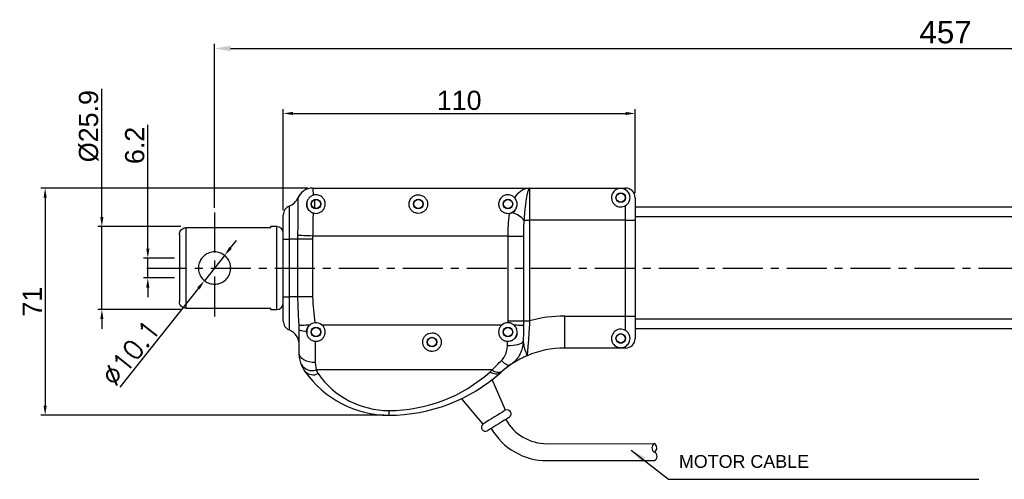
# Model space of a CAD drawing. Extents: x -901 to 3209, y -1525 to 2707.
# Tile 3 of 4: x -782 to -474, y 155 to 299. Entities that reach past the tile are written whole.
import ezdxf

# ---------------------------------------------------------------- set-up
doc = ezdxf.new("R2010")
doc.units = 0
doc.header["$LTSCALE"] = 10
doc.header["$MEASUREMENT"] = 0
doc.header["$PDMODE"] = 3
doc.linetypes.add('CENTER', pattern=[2, 1.25, -0.25, 0.25, -0.25])
doc.layers.get('0').update_dxf_attribs({"linetype": 'CONTINUOUS'})
doc.layers.get('DEFPOINTS').update_dxf_attribs({"linetype": 'CONTINUOUS'})
doc.layers.add('CE', color=2, linetype='CENTER')
doc.layers.add('DIM', color=4, linetype='CONTINUOUS')
doc.styles.add('CHINA', font='PMingLiU.ttf')
doc.styles.get("Standard").update_dxf_attribs({"font": 'ARIAL.TTF'})
doc.dimstyles.new('FU-2D', dxfattribs={"dimscale": 0, "dimtxt": 5, "dimasz": 5, "dimexe": 1.25, "dimexo": 0.625, "dimgap": 1, "dimtad": 1, "dimdec": 4, "dimtxsty": 'STANDARD', "dimcen": 2.5, "dimazin": 3, "dimtfac": 1, "dimtdec": 4, "dimtmove": 0, "dimatfit": 3, "dimtolj": 1, "dimtzin": 0})
doc.dimstyles.new('W_8', dxfattribs={"dimtxt": 8, "dimasz": 3, "dimexe": 3, "dimexo": 3, "dimgap": 2.5, "dimtad": 1, "dimdec": 3, "dimtxsty": 'STANDARD', "dimblk1": 'OPEN', "dimblk2": 'OPEN', "dimsah": 1, "dimcen": -2.5, "dimclrd": 256, "dimclre": 256, "dimclrt": 256, "dimazin": 3, "dimtfac": 0.8, "dimtmove": 0, "dimatfit": 3, "dimtolj": 1})

# ---------------------------------------------------------------- blocks, each defined once
blk = doc.blocks.new('*D27')
at = {"layer": 'DEFPOINTS', "color": 0}
for p in [(-589.7, 269.86), (-589.7, 243.53), (-699.7, 238.11)]:
    blk.add_point(p, dxfattribs=at)
at = {"layer": 'DIM', "color": 0}
for p, q in [((-699.7, 239.61), (-699.7, 271.16)), ((-589.7, 245.03), (-589.7, 271.16)), ((-696.7, 269.86), (-592.7, 269.86))]:
    blk.add_line(p, q, dxfattribs=at)
for points in [[(-696.7, 270.36), (-696.7, 269.36), (-699.7, 269.86)], [(-592.7, 270.36), (-592.7, 269.36), (-589.7, 269.86)]]:
    blk.add_solid(points, dxfattribs=at)
at = {"layer": 'DIM', "color": 0, "insert": (-644.7, 273.92), "char_height": 6, "attachment_point": 5}
blk.add_mtext('\\A1;110', dxfattribs=at)
blk = doc.blocks.new('*D28')
at = {"layer": 'DEFPOINTS', "color": 0}
for p in [(-732.18, 224.63), (-742.04, 218.43), (-732.18, 218.43)]:
    blk.add_point(p, dxfattribs=at)
at = {"layer": 'DIM', "color": 0}
for p, q in [((-742.04, 227.63), (-742.04, 266.31)), ((-733.68, 224.63), (-743.34, 224.63)), ((-742.04, 218.43), (-742.04, 224.63)), ((-733.68, 218.43), (-743.34, 218.43)), ((-742.04, 215.43), (-742.04, 212.43))]:
    blk.add_line(p, q, dxfattribs=at)
for points in [[(-742.54, 227.63), (-741.54, 227.63), (-742.04, 224.63)], [(-742.54, 215.43), (-741.54, 215.43), (-742.04, 218.43)]]:
    blk.add_solid(points, dxfattribs=at)
at = {"layer": 'DIM', "color": 0, "insert": (-746.11, 259.86), "char_height": 6, "attachment_point": 5, "rotation": 90}
blk.add_mtext('\\A1;6.2', dxfattribs=at)
blk = doc.blocks.new('*D29')
at = {"layer": 'DEFPOINTS', "color": 0}
for p in [(-690.52, 246.53), (-774.13, 175.53), (-666.7, 175.53)]:
    blk.add_point(p, dxfattribs=at)
at = {"layer": 'DIM', "color": 0}
for p, q in [((-692.02, 246.53), (-775.43, 246.53)), ((-774.13, 243.53), (-774.13, 178.53)), ((-668.2, 175.53), (-775.43, 175.53))]:
    blk.add_line(p, q, dxfattribs=at)
for points in [[(-774.63, 243.53), (-773.63, 243.53), (-774.13, 246.53)], [(-774.63, 178.53), (-773.63, 178.53), (-774.13, 175.53)]]:
    blk.add_solid(points, dxfattribs=at)
at = {"layer": 'DIM', "color": 0, "insert": (-778.15, 211.03), "char_height": 6, "attachment_point": 5, "rotation": 90}
blk.add_mtext('\\A1;71', dxfattribs=at)
blk = doc.blocks.new('*D30')
at = {"layer": 'DEFPOINTS', "color": 0}
for p in [(-730.18, 234.48), (-756.4, 208.58), (-730.18, 208.58)]:
    blk.add_point(p, dxfattribs=at)
at = {"layer": 'DIM', "color": 0}
for p, q in [((-756.4, 237.48), (-756.4, 277.56)), ((-731.68, 234.48), (-757.7, 234.48)), ((-756.4, 208.58), (-756.4, 234.48)), ((-731.68, 208.58), (-757.7, 208.58)), ((-756.4, 205.58), (-756.4, 202.58))]:
    blk.add_line(p, q, dxfattribs=at)
for points in [[(-756.9, 237.48), (-755.9, 237.48), (-756.4, 234.48)], [(-756.9, 205.58), (-755.9, 205.58), (-756.4, 208.58)]]:
    blk.add_solid(points, dxfattribs=at)
at = {"layer": 'DIM', "color": 0, "insert": (-760.47, 265.88), "char_height": 6, "attachment_point": 5, "rotation": 90}
blk.add_mtext('\\A1;{\\f????|b0|i0|c0|p54;%%c}25.9', dxfattribs=at)
blk = doc.blocks.new('*D38')
at = {"layer": 'DEFPOINTS', "color": 0}
for p in [(-718.04, 225.48), (-724.32, 217.57)]:
    blk.add_point(p, dxfattribs=at)
at = {"layer": 'DIM', "color": 0}
for p, q in [((-716.17, 227.83), (-714.3, 230.18)), ((-718.04, 225.48), (-724.32, 217.57)), ((-726.19, 215.22), (-750.77, 184.3))]:
    blk.add_line(p, q, dxfattribs=at)
for points in [[(-716.56, 228.14), (-715.78, 227.52), (-718.04, 225.48)], [(-726.58, 215.54), (-725.8, 214.91), (-724.32, 217.57)]]:
    blk.add_solid(points, dxfattribs=at)
at = {"layer": 'DIM', "color": 0, "insert": (-747.37, 195), "char_height": 6, "attachment_point": 5, "rotation": 51.5236}
blk.add_mtext('\\A1;{\\Ftxt,cns|c0;∅10.1}', dxfattribs=at)
blk = doc.blocks.new('*D48')
at = {"layer": 'DEFPOINTS', "color": 0}
for p in [(-264.18, 290.17), (-721.18, 238.9), (-264.18, 238.9)]:
    blk.add_point(p, dxfattribs=at)
at = {"layer": 'DIM', "color": 0}
for p, q in [((-721.18, 240.4), (-721.18, 291.67)), ((-716.18, 290.17), (-269.18, 290.17)), ((-264.18, 240.4), (-264.18, 291.67))]:
    blk.add_line(p, q, dxfattribs=at)
for points in [[(-716.18, 291.01), (-716.18, 289.34), (-721.18, 290.17)], [(-269.18, 291.01), (-269.18, 289.34), (-264.18, 290.17)]]:
    blk.add_solid(points, dxfattribs=at)
at = {"layer": 'DIM', "color": 0, "insert": (-492.68, 295.23), "char_height": 6, "attachment_point": 5}
blk.add_mtext('\\A1;{\\H1.167x;457}', dxfattribs=at)

msp = doc.modelspace()

# ---------------------------------------------------------------- linework, layer by layer
at = {"color": 7, "linetype": 'CONTINUOUS'}
for p, q in [((-690.518, 246.529), (-622.702, 246.529)), ((-622.702, 246.529), (-592.702, 246.529)), ((-622.702, 246.529), (-622.702, 236.529)), ((-592.702, 246.011), (-592.702, 246.529)), ((-695.11, 243.498), (-695.12, 243.529)), ((-594.741, 244.929), (-593.664, 244.929)), ((-589.702, 243.529), (-589.702, 236.529)), ((-697.827, 240.894), (-697.827, 230.529)), ((-592.702, 236.529), (-592.702, 241.047)), ((-288.661, 240.529), (-589.702, 240.529)), ((-699.702, 230.529), (-699.702, 238.113)), ((-628.923, 238.684), (-628.298, 238.882)), ((-288.661, 237.529), (-589.702, 237.529)), ((-703.682, 234.103), (-730.182, 234.103)), ((-730.182, 234.103), (-730.182, 208.956)), ((-703.682, 234.479), (-703.682, 234.103)), ((-701.682, 234.479), (-703.682, 234.479)), ((-701.682, 221.529), (-701.682, 234.479)), ((-624.46, 236.529), (-622.702, 236.529)), ((-592.702, 236.529), (-622.702, 236.529)), ((-622.702, 236.529), (-622.702, 204.989)), ((-592.702, 206.529), (-592.702, 236.529)), ((-592.702, 236.529), (-589.702, 236.529)), ((-589.702, 236.529), (-589.702, 206.529)), ((-699.682, 231.267), (-699.696, 231.529)), ((-699.682, 230.668), (-699.682, 231.267)), ((-695.12, 230.529), (-695.11, 231.708)), ((-690.518, 231.529), (-690.537, 230.529)), ((-629.411, 231.529), (-690.518, 231.529)), ((-629.411, 204.989), (-629.411, 231.529)), ((-629.411, 231.529), (-624.619, 231.529)), ((-624.619, 231.529), (-624.619, 204.989)), ((-699.702, 212.529), (-699.702, 230.529)), ((-699.702, 230.529), (-697.827, 230.529)), ((-697.827, 230.529), (-697.827, 212.529)), ((-695.12, 230.529), (-697.827, 230.529)), ((-695.12, 212.529), (-695.12, 230.529)), ((-690.537, 230.529), (-695.12, 230.529)), ((-690.537, 230.529), (-690.537, 212.529)), ((-701.682, 208.579), (-701.682, 221.529)), ((-721.422, 216.485), (-721.182, 216.479)), ((-721.182, 216.479), (-720.725, 216.5)), ((-699.702, 204.945), (-699.702, 212.529)), ((-699.702, 212.529), (-697.827, 212.529)), ((-699.682, 211.791), (-699.682, 212.391)), ((-695.12, 212.529), (-697.827, 212.529)), ((-697.827, 212.529), (-697.827, 202.164)), ((-690.537, 212.529), (-695.12, 212.529)), ((-699.696, 211.529), (-699.682, 211.791)), ((-730.182, 208.956), (-703.682, 208.956)), ((-703.682, 208.956), (-703.682, 208.579)), ((-703.682, 208.579), (-701.682, 208.579)), ((-611.711, 206.529), (-592.702, 206.529)), ((-611.711, 196.529), (-611.711, 206.529)), ((-592.702, 202.011), (-592.702, 206.529)), ((-592.702, 206.529), (-589.702, 206.529)), ((-589.702, 206.529), (-589.702, 199.529)), ((-694.702, 202.243), (-694.726, 203.513)), ((-687.696, 203.813), (-631.269, 203.813)), ((-629.415, 204.428), (-629.411, 204.989)), ((-629.411, 204.989), (-624.619, 204.989)), ((-624.619, 204.989), (-624.624, 203.667)), ((-624.619, 204.989), (-622.702, 204.989)), ((-288.661, 205.529), (-589.702, 205.529)), ((-694.702, 194.933), (-694.702, 202.243)), ((-288.661, 202.529), (-589.702, 202.529)), ((-689.702, 198.637), (-689.702, 191.973)), ((-629.604, 197.339), (-629.568, 198.63)), ((-594.741, 198.129), (-593.664, 198.129)), ((-592.702, 196.529), (-592.702, 197.047)), ((-592.702, 196.529), (-611.711, 196.529)), ((-689.702, 191.973), (-689.395, 189.671)), ((-628.673, 191.274), (-631.131, 189.396)), ((-634.368, 189.671), (-689.395, 189.671)), ((-630.203, 177.137), (-634.397, 186.646)), ((-644.005, 180.689), (-637.353, 172.704)), ((-666.702, 176.994), (-666.702, 175.529))]:
    msp.add_line(p, q, dxfattribs=at)
at = {"ltscale": 0.1}
for p, q in [((-617.297, 166.63), (-583.716, 166.631)), ((-617.297, 161.33), (-583.65, 161.337))]:
    msp.add_line(p, q, dxfattribs=at)
at = {"color": 7, "linetype": 'CONTINUOUS', "flags": 128}
for points in [[(-690.518, 231.529), (-691.243, 231.557), (-691.953, 231.585), (-692.633, 231.612), (-693.268, 231.636), (-693.845, 231.659), (-694.351, 231.678), (-694.776, 231.695), (-695.11, 231.708)], [(-691.388, 203.715), (-692.053, 203.675), (-692.668, 203.637), (-693.223, 203.604), (-693.704, 203.575), (-694.103, 203.551), (-694.41, 203.533), (-694.619, 203.52), (-694.726, 203.513)], [(-627.627, 203.758), (-627.103, 203.742), (-626.609, 203.727), (-626.152, 203.713), (-625.74, 203.701), (-625.376, 203.69), (-625.066, 203.68), (-624.815, 203.672), (-624.624, 203.667)], [(-629.604, 197.339), (-628.73, 197.336), (-627.883, 197.383), (-627.089, 197.478), (-626.373, 197.62), (-625.756, 197.802), (-625.258, 198.02), (-624.893, 198.267), (-624.674, 198.535)], [(-689.702, 191.973), (-690.678, 192.03), (-691.616, 192.198), (-692.48, 192.472), (-693.238, 192.84), (-693.86, 193.289), (-694.322, 193.8), (-694.606, 194.356), (-694.702, 194.933)], [(-631.5, 192.593), (-631.067, 192.186), (-630.642, 191.839), (-630.233, 191.557), (-629.847, 191.347), (-629.492, 191.212), (-629.174, 191.154), (-628.9, 191.175), (-628.673, 191.274)], [(-630.203, 177.137), (-630.306, 177.073), (-630.646, 176.862), (-631.198, 176.52), (-631.926, 176.068), (-632.781, 175.538), (-633.703, 174.967), (-634.631, 174.392)], [(-634.631, 174.392), (-635.5, 173.853), (-636.252, 173.386), (-636.836, 173.025), (-637.211, 172.792), (-637.352, 172.705), (-637.353, 172.704)], [(-628.965, 174.947), (-629.017, 174.915), (-629.306, 174.735), (-629.829, 174.411), (-630.546, 173.967), (-631.405, 173.434), (-632.341, 172.854), (-633.286, 172.268)], [(-633.286, 172.268), (-634.169, 171.72), (-634.925, 171.252), (-635.498, 170.897), (-635.844, 170.682), (-635.942, 170.621)]]:
    msp.add_lwpolyline(points, dxfattribs=at)
at = {"color": 7, "linetype": 'CONTINUOUS'}
for centre, radius in [((-594.202, 243.529), 1.5), ((-594.202, 243.529), 1.39), ((-689.482, 241.529), 1.5), ((-689.482, 241.529), 1.4), ((-657.482, 241.529), 1.5), ((-657.482, 241.529), 1.4), ((-629.482, 241.529), 1.5), ((-629.482, 241.529), 1.4), ((-689.482, 201.529), 1.5), ((-689.482, 201.529), 1.4), ((-629.482, 201.529), 1.5), ((-629.482, 201.529), 1.4), ((-594.202, 199.529), 1.5), ((-594.202, 199.529), 1.39), ((-653.202, 198.379), 1.5), ((-653.202, 198.379), 1.4)]:
    msp.add_circle(centre, radius, dxfattribs=at)
for centre, radius, start, end in [((-690.537, 241.529), 5, 90, 156.42182), ((-690.517, 241.533), 4.996, 90.01095, 156.83547), ((-592.702, 243.529), 3, 0, 90), ((-699.702, 245.529), 5, 292.02431, 336.42182), ((-696.702, 238.113), 3, 112.02431, 180), ((-689.482, 241.529), 3, 164.93512, 221.81031), ((-629.482, 241.529), 3, 286.91309, 340.52878), ((-630.102, 231.632), 7.47, 40.95723, 76.03056), ((-701.682, 232.479), 2, 8.13822, 90), ((-721.182, 221.529), 5.05, 340.03163, 19.13759), ((-701.682, 210.579), 2, 270, 351.86178), ((-611.711, 166.529), 40, 90, 105.94847), ((-696.702, 204.945), 3, 180, 247.97569), ((-689.482, 201.529), 3, 138.18963, 195.06488), ((-689.482, 201.529), 2.9, 51.96921, 96.11534), ((-629.482, 201.529), 2.9, 88.66814, 128.03079), ((-699.702, 197.529), 5, 0, 67.97569), ((-692.729, 206.274), 4.488, 243.91437, 274.59028), ((-629.482, 201.529), 3, 318.18969, 337.91387), ((-629.482, 201.529), 3, 19.47122, 22.08613), ((-629.482, 201.529), 3, 337.91387, 350.40593), ((-592.702, 199.529), 3, 270, 0), ((-611.711, 166.529), 30, 113.11217, 130.33978), ((-611.711, 166.529), 30, 90, 113.11217), ((-684.702, 194.933), 10, 200.19933, 214.83034), ((-690.631, 193.456), 3.982, 209.75278, 288.08091), ((-666.702, 207.458), 31.929, 214.83034, 270), ((-690.397, 191.668), 3.507, 224.21798, 296.97276), ((-684.702, 191.398), 5, 200.19933, 214.83034), ((-666.702, 203.922), 26.929, 214.83034, 270), ((-666.702, 224.494), 47.5, 270, 311.80184), ((-666.702, 228.029), 52.5, 270, 311.80184), ((-611.711, 162.994), 35, 130.33978, 131.80184), ((-633.235, 191.415), 2.949, 232.22947, 301.18527), ((-632.548, 191.904), 2.881, 230.81194, 299.45523), ((-611.711, 166.529), 30, 130.33978, 131.80184), ((-629.737, 175.955), 1.27, 307.42244, 111.54772), ((-636.502, 171.761), 1.27, 132.04556, 296.17084)]:
    msp.add_arc(centre, radius, start, end, dxfattribs=at)
at = {"ltscale": 0.1}
for radius, start in [(14.7, 208.97669), (20, 209.72436)]:
    msp.add_arc((-617.297, 181.33), radius, start, 270, dxfattribs=at)
for centre, radius, start, end in [((-582.917, 165.323), 1.532, 121.27683, 241.04067), ((-584.468, 165.292), 1.539, 301.71333, 60.60417), ((-584.32, 162.658), 1.481, 296.50486, 63.49514)]:
    msp.add_arc(centre, radius, start, end)
at = {"color": 7, "linetype": 'CONTINUOUS'}
for points, knots in [([(-690.518, 246.529), (-690.494, 246.473), (-690.45, 246.37), (-690.407, 245.596), (-690.388, 244.828), (-690.381, 244.334), (-690.38, 244.287)], [0, 0, 0, 0, 0.357633, 0.6578226, 0.9667235, 1, 1, 1, 1]), ([(-627.322, 243.464), (-627.056, 243.885), (-626.518, 244.737), (-625.469, 245.701), (-624.195, 246.369), (-623.211, 246.528), (-622.709, 246.529), (-622.702, 246.529)], [0, 0, 0, 0, 0.2174446, 0.4397504, 0.7141876, 0.9960382, 1, 1, 1, 1]), ([(-622.702, 246.529), (-622.703, 246.529), (-622.766, 246.529), (-622.889, 246.452), (-623.085, 246.1), (-623.292, 245.464), (-623.489, 244.605), (-623.689, 243.518), (-623.89, 242.201), (-624.101, 240.524), (-624.287, 238.72), (-624.4, 237.37), (-624.453, 236.633), (-624.46, 236.529)], [0, 0, 0, 0, 0.0014578, 0.096709, 0.190082, 0.303928, 0.4177876, 0.4979393, 0.6216988, 0.7454782, 0.8631255, 0.9807736, 1, 1, 1, 1]), ([(-592.702, 246.011), (-592.763, 246.046), (-592.938, 246.146), (-593.211, 246.262), (-593.538, 246.357), (-593.8, 246.406), (-594.04, 246.426), (-594.208, 246.431), (-594.391, 246.425), (-594.701, 246.395), (-595.467, 246.214), (-596.21, 245.734), (-596.847, 244.823), (-597.125, 243.953), (-597.108, 242.964), (-596.742, 242.021), (-596.102, 241.268), (-595.268, 240.774), (-594.336, 240.586), (-593.441, 240.677), (-592.941, 240.928), (-592.702, 241.047)], [0, 0, 0, 0, 0.0232777, 0.0676026, 0.0971827, 0.126914, 0.1381081, 0.1472291, 0.1572999, 0.1713348, 0.2142318, 0.3869679, 0.4741175, 0.5609938, 0.6470898, 0.7188956, 0.7795582, 0.8404166, 0.8964681, 0.9506782, 1, 1, 1, 1]), ([(-695.11, 231.708), (-695.101, 232.287), (-695.082, 233.51), (-695.06, 235.335), (-695.04, 237.581), (-695.032, 239.829), (-695.039, 241.558), (-695.055, 242.594), (-695.076, 243.266), (-695.098, 243.417), (-695.11, 243.498)], [0, 0, 0, 0, 0.09556893, 0.20160427, 0.31030899, 0.49992362, 0.65821414, 0.76426328, 0.87298506, 1, 1, 1, 1]), ([(-690.38, 244.287), (-690.714, 244.134), (-691.381, 243.829), (-692.055, 242.987), (-692.424, 241.96), (-692.377, 240.841), (-691.94, 239.88), (-691.289, 239.216), (-690.751, 238.902), (-690.449, 238.796), (-690.386, 238.774)], [0, 0, 0, 0, 0.1378066, 0.2750916, 0.4305136, 0.6113251, 0.7813138, 0.8917226, 0.977331, 1, 1, 1, 1]), ([(-690.386, 238.774), (-690.199, 238.724), (-689.73, 238.6), (-688.936, 238.638), (-688.111, 238.926), (-687.414, 239.437), (-686.887, 240.138), (-686.548, 241.09), (-686.578, 242.188), (-687.038, 243.214), (-687.717, 243.89), (-688.431, 244.256), (-688.988, 244.403), (-689.52, 244.442), (-689.983, 244.4), (-690.261, 244.321), (-690.38, 244.287)], [0, 0, 0, 0, 0.0456366, 0.1142331, 0.1812988, 0.2502555, 0.3247205, 0.4095459, 0.5358554, 0.6644282, 0.7822719, 0.8438325, 0.8927449, 0.9260026, 0.9682206, 1, 1, 1, 1]), ([(-657.482, 244.429), (-657.663, 244.419), (-658.075, 244.395), (-658.756, 244.17), (-659.554, 243.657), (-660.225, 242.731), (-660.47, 241.521), (-660.214, 240.384), (-659.637, 239.499), (-658.811, 238.883), (-657.855, 238.603), (-656.937, 238.636), (-656.111, 238.927), (-655.414, 239.437), (-654.887, 240.138), (-654.548, 241.09), (-654.578, 242.189), (-655.038, 243.213), (-655.717, 243.891), (-656.431, 244.254), (-656.988, 244.407), (-657.34, 244.423), (-657.482, 244.429)], [0, 0, 0, 0, 0.0247268, 0.0562032, 0.1074963, 0.1911745, 0.2771746, 0.3388154, 0.3894337, 0.440339, 0.4843748, 0.524552, 0.5638319, 0.6042195, 0.6478332, 0.6975147, 0.7714934, 0.8467978, 0.9158178, 0.9518735, 0.9805211, 1, 1, 1, 1]), ([(-627.322, 243.464), (-627.504, 243.641), (-627.824, 243.951), (-628.432, 244.255), (-628.988, 244.403), (-629.521, 244.443), (-630.075, 244.389), (-630.756, 244.173), (-631.554, 243.655), (-632.225, 242.731), (-632.47, 241.521), (-632.214, 240.384), (-631.637, 239.499), (-630.811, 238.883), (-629.855, 238.603), (-629.221, 238.626), (-628.929, 238.682), (-628.923, 238.684)], [0, 0, 0, 0, 0.0728306, 0.1276692, 0.1712406, 0.2008668, 0.2384749, 0.2863482, 0.3643625, 0.491632, 0.6224332, 0.7161855, 0.7931731, 0.8705967, 0.937573, 0.9986797, 1, 1, 1, 1]), ([(-628.298, 238.882), (-628.019, 239.043), (-627.389, 239.407), (-626.805, 240.267), (-626.514, 241.342), (-626.658, 242.535), (-627.1, 243.153), (-627.322, 243.464)], [0, 0, 0, 0, 0.1551251, 0.3492116, 0.5465296, 0.7715851, 1, 1, 1, 1]), ([(-592.702, 241.047), (-592.476, 241.214), (-591.95, 241.603), (-591.427, 242.49), (-591.213, 243.609), (-591.53, 244.908), (-592.206, 245.691), (-592.619, 245.957), (-592.702, 246.011)], [0, 0, 0, 0, 0.1073716, 0.2492754, 0.463403, 0.6844998, 0.9360752, 1, 1, 1, 1]), ([(-689.832, 240.173), (-689.826, 240.527), (-689.819, 240.987), (-689.817, 241.952), (-689.827, 242.517), (-689.848, 242.864), (-689.849, 242.88)], [0, 0, 0, 0, 0.3110557, 0.4044288, 0.9724012, 1, 1, 1, 1]), ([(-690.386, 238.774), (-690.387, 238.693), (-690.396, 237.884), (-690.418, 236.242), (-690.46, 233.871), (-690.499, 232.273), (-690.518, 231.529)], [0, 0, 0, 0, 0.0362922, 0.3656798, 0.7046022, 1, 1, 1, 1]), ([(-629.411, 231.529), (-629.41, 231.775), (-629.406, 232.819), (-629.36, 234.655), (-629.233, 236.439), (-629.078, 237.77), (-628.981, 238.341), (-628.923, 238.684)], [0, 0, 0, 0, 0.0985815, 0.4191126, 0.7395794, 0.8436178, 1, 1, 1, 1]), ([(-732.182, 232.031), (-732.159, 232.271), (-732.113, 232.751), (-731.748, 233.387), (-731.215, 233.852), (-730.658, 234.075), (-730.307, 234.095), (-730.182, 234.103)], [0, 0, 0, 0, 0.2250384, 0.4502865, 0.6699282, 0.8821294, 1, 1, 1, 1]), ([(-624.46, 236.529), (-624.484, 236.222), (-624.521, 235.758), (-624.595, 234.259), (-624.617, 232.896), (-624.619, 231.693), (-624.619, 231.529)], [0, 0, 0, 0, 0.1860217, 0.2815511, 0.9022087, 1, 1, 1, 1]), ([(-732.182, 232.031), (-732.182, 231.845), (-732.182, 231.474), (-732.182, 230.59), (-732.182, 229.474), (-732.182, 228.115), (-732.182, 226.577), (-732.182, 224.925), (-732.182, 223.229), (-732.182, 221.529), (-732.182, 219.83), (-732.182, 218.133), (-732.182, 216.481), (-732.182, 214.942), (-732.182, 213.59), (-732.182, 212.085), (-732.182, 211.446), (-732.182, 211.027)], [0, 0, 0, 0, 0.0608811, 0.1217527, 0.1854872, 0.2500961, 0.3147049, 0.3784394, 0.4404939, 0.5001878, 0.5598816, 0.6219361, 0.6856706, 0.7502794, 0.8148883, 0.8786228, 1, 1, 1, 1]), ([(-716.132, 221.529), (-716.184, 220.984), (-716.287, 219.895), (-717.089, 218.432), (-718.297, 217.266), (-719.869, 216.55), (-721.572, 216.404), (-723.168, 216.796), (-724.556, 217.653), (-725.639, 218.95), (-726.153, 220.34), (-726.281, 221.769), (-726.053, 223.164), (-725.282, 224.626), (-724.066, 225.792), (-722.496, 226.508), (-720.792, 226.654), (-719.197, 226.262), (-717.807, 225.405), (-716.731, 224.108), (-716.197, 222.718), (-716.149, 221.831), (-716.132, 221.529)], [0, 0, 0, 0, 0.0510124, 0.1019449, 0.154977, 0.2101919, 0.2629647, 0.3123041, 0.3626521, 0.4166783, 0.4716329, 0.5, 0.5510124, 0.6019449, 0.654977, 0.7101919, 0.7629647, 0.8123041, 0.8626521, 0.9166783, 0.9716329, 1, 1, 1, 1]), ([(-694.726, 203.513), (-694.819, 204.968), (-695.009, 207.906), (-695.083, 210.978), (-695.12, 212.529)], [0, 0, 0, 0, 0.4950628, 1, 1, 1, 1]), ([(-690.537, 212.529), (-690.458, 211.175), (-690.298, 208.461), (-689.96, 205.764), (-689.791, 204.413)], [0, 0, 0, 0, 0.4989924, 1, 1, 1, 1]), ([(-730.182, 208.956), (-730.402, 208.977), (-730.842, 209.021), (-731.429, 209.36), (-731.88, 209.862), (-732.141, 210.447), (-732.17, 210.851), (-732.182, 211.027)], [0, 0, 0, 0, 0.2060434, 0.4120053, 0.6203268, 0.834485, 1, 1, 1, 1]), ([(-691.388, 203.715), (-691.62, 203.468), (-692.082, 202.974), (-692.318, 202.254), (-692.363, 201.855), (-692.37, 201.8)], [0, 0, 0, 0, 0.4624104, 0.9252413, 1, 1, 1, 1]), ([(-689.791, 204.413), (-690.089, 204.355), (-690.685, 204.242), (-691.154, 203.89), (-691.388, 203.715)], [0, 0, 0, 0, 0.5013086, 1, 1, 1, 1]), ([(-689.702, 198.637), (-689.524, 198.634), (-689.03, 198.623), (-688.235, 198.856), (-687.438, 199.397), (-686.851, 200.184), (-686.551, 201.136), (-686.592, 202.134), (-686.956, 203.098), (-687.444, 203.57), (-687.696, 203.813)], [0, 0, 0, 0, 0.0720207, 0.1993279, 0.3276432, 0.4597981, 0.5944973, 0.728354, 0.8598634, 1, 1, 1, 1]), ([(-631.269, 203.813), (-631.277, 203.807), (-631.54, 203.599), (-631.988, 203.096), (-632.363, 202.184), (-632.418, 201.202), (-632.149, 200.256), (-631.578, 199.444), (-630.764, 198.866), (-630.043, 198.656), (-629.642, 198.634), (-629.568, 198.63)], [0, 0, 0, 0, 0.0044495, 0.1413817, 0.2778169, 0.4137868, 0.5507243, 0.6900289, 0.8306071, 0.9688833, 1, 1, 1, 1]), ([(-629.568, 198.63), (-629.251, 198.651), (-628.616, 198.693), (-627.753, 199.14), (-627.066, 199.826), (-626.643, 200.713), (-626.539, 201.65), (-626.714, 202.523), (-627.084, 203.239), (-627.464, 203.602), (-627.627, 203.758)], [0, 0, 0, 0, 0.1298643, 0.2595643, 0.393562, 0.5303805, 0.6562569, 0.7737698, 0.902645, 1, 1, 1, 1]), ([(-627.627, 203.758), (-627.878, 203.932), (-628.36, 204.265), (-629.018, 204.412), (-629.361, 204.426), (-629.415, 204.428)], [0, 0, 0, 0, 0.4779126, 0.9177115, 1, 1, 1, 1]), ([(-624.624, 203.667), (-624.628, 203.208), (-624.637, 202.096), (-624.655, 200.353), (-624.668, 199.145), (-624.674, 198.535)], [0, 0, 0, 0, 0.25801499, 0.62499364, 1, 1, 1, 1]), ([(-622.702, 204.989), (-622.736, 204.365), (-622.803, 203.115), (-622.914, 201.29), (-623.03, 199.567), (-623.146, 197.992), (-623.258, 196.618), (-623.356, 195.505), (-623.431, 194.703), (-623.479, 194.208), (-623.485, 194.149), (-623.487, 194.121)], [0, 0, 0, 0, 0.114705, 0.2294238, 0.3443498, 0.45926, 0.5733099, 0.6872954, 0.7948435, 0.9023197, 1, 1, 1, 1]), ([(-692.37, 201.8), (-692.377, 201.652), (-692.398, 201.206), (-692.226, 200.459), (-691.763, 199.658), (-691.051, 199.028), (-690.31, 198.711), (-689.843, 198.654), (-689.702, 198.637)], [0, 0, 0, 0, 0.0971664, 0.2934204, 0.4867585, 0.693923, 0.9081982, 1, 1, 1, 1]), ([(-653.202, 201.279), (-653.526, 201.247), (-654.173, 201.184), (-655.034, 200.693), (-655.69, 199.973), (-656.073, 199.075), (-656.144, 198.098), (-655.886, 197.134), (-655.305, 196.294), (-654.46, 195.699), (-653.488, 195.439), (-652.54, 195.507), (-651.692, 195.85), (-650.978, 196.441), (-650.463, 197.265), (-650.244, 198.259), (-650.384, 199.288), (-650.868, 200.196), (-651.613, 200.868), (-652.434, 201.227), (-652.98, 201.264), (-653.202, 201.279)], [0, 0, 0, 0, 0.0521308, 0.1042617, 0.1564037, 0.2088344, 0.262314, 0.3177857, 0.3752766, 0.4326283, 0.4863302, 0.5355975, 0.5835794, 0.6339708, 0.6884952, 0.7459936, 0.8033644, 0.8585326, 0.9117261, 0.9640423, 1, 1, 1, 1]), ([(-592.702, 202.011), (-592.845, 202.088), (-593.252, 202.308), (-593.785, 202.419), (-594.446, 202.438), (-595.104, 202.334), (-595.905, 201.93), (-596.538, 201.319), (-596.998, 200.487), (-597.181, 199.393), (-596.852, 198.082), (-596.118, 197.266), (-595.412, 196.88), (-595.018, 196.739), (-594.735, 196.674), (-594.486, 196.641), (-594.307, 196.629), (-594.136, 196.629), (-593.96, 196.637), (-593.605, 196.678), (-593.184, 196.792), (-592.869, 196.959), (-592.702, 197.047)], [0, 0, 0, 0, 0.03024889, 0.08647728, 0.09643735, 0.1509245, 0.20538164, 0.26068193, 0.31968791, 0.40287706, 0.51871285, 0.68877836, 0.75178833, 0.78896805, 0.82188685, 0.8349397, 0.84813973, 0.85680698, 0.86544606, 0.88151507, 0.93739609, 1, 1, 1, 1]), ([(-592.702, 197.047), (-592.342, 197.332), (-591.616, 197.906), (-591.193, 199.38), (-591.423, 200.562), (-591.924, 201.38), (-592.378, 201.805), (-592.648, 201.977), (-592.702, 202.011)], [0, 0, 0, 0, 0.2684546, 0.5406642, 0.7525903, 0.8799926, 0.9761034, 1, 1, 1, 1]), ([(-631.5, 192.593), (-631.101, 193.056), (-630.275, 194.013), (-629.733, 195.697), (-629.642, 196.856), (-629.604, 197.339)], [0, 0, 0, 0, 0.3530458, 0.7307527, 1, 1, 1, 1]), ([(-624.674, 198.535), (-624.766, 197.793), (-624.924, 196.518), (-625.584, 194.834), (-626.383, 193.471), (-627.404, 192.244), (-628.246, 191.6), (-628.673, 191.274)], [0, 0, 0, 0, 0.2547065, 0.4371999, 0.6247709, 0.8097581, 1, 1, 1, 1]), ([(-624.674, 198.535), (-624.581, 197.908), (-624.393, 196.65), (-623.879, 195.197), (-623.593, 194.42), (-623.501, 194.16), (-623.488, 194.121), (-623.487, 194.121), (-623.487, 194.121)], [0, 0, 0, 0, 0.26806049, 0.53746731, 0.80545675, 0.90120138, 0.99799356, 1, 1, 1, 1]), ([(-694.087, 191.48), (-694.263, 192.026), (-694.618, 193.134), (-694.674, 194.328), (-694.702, 194.933)], [0, 0, 0, 0, 0.49300972, 1, 1, 1, 1]), ([(-623.487, 194.121), (-623.492, 194.119), (-623.498, 194.117), (-623.505, 194.114), (-623.508, 194.112), (-623.522, 194.107), (-623.535, 194.101), (-623.551, 194.094), (-623.591, 194.077), (-623.637, 194.057), (-623.773, 193.998), (-624.096, 193.855), (-624.751, 193.552), (-625.657, 193.098), (-626.604, 192.579), (-627.45, 192.075), (-628.119, 191.648), (-628.49, 191.399), (-628.639, 191.297), (-628.673, 191.274)], [0, 0, 0, 0, 0.00160077, 0.00196404, 0.00226674, 0.00255703, 0.00640284, 0.0067158, 0.00782002, 0.01943549, 0.02170454, 0.05302262, 0.12845337, 0.25498346, 0.41347538, 0.57761184, 0.75889837, 0.94436046, 1, 1, 1, 1]), ([(-634.368, 189.671), (-633.935, 190.151), (-633.064, 191.117), (-632.024, 192.099), (-631.5, 192.593)], [0, 0, 0, 0, 0.4965269, 1, 1, 1, 1])]:
    msp.add_open_spline(points, degree=3, knots=knots, dxfattribs=at)
at = {"layer": 'CE'}
for p, q in [((-721.18, 238.903), (-721.18, 204.152)), ((-742.338, 221.528), (-247.507, 221.528))]:
    msp.add_line(p, q, dxfattribs=at)

# ---------------------------------------------------------------- texts
at = {"layer": 'DIM', "insert": (-576.026, 163.074), "char_height": 4, "width": 126.3105, "attachment_point": 1, "style": 'CHINA'}
msp.add_mtext('{\\fArial|b0|i0|c0|p34;MOTOR\\fArial|b0|i0|c136|p34; \\fArial|b0|i0|c0|p34;CABLE\\fArial|b0|i0|c136|p34; }', dxfattribs=at)

# ---------------------------------------------------------------- dimensions: what is measured, and where the dimension line sits
at = {"layer": 'DIM'}
dim = msp.add_linear_dim(base=(-264.18, 290.172), p1=(-721.18, 238.903), p2=(-264.18, 238.903), text='{\\H1.167x;<>}', dimstyle='FU-2D', override={"dimscale": 1, "dimtxt": 6, "dimexe": 1.5, "dimexo": 1.5, "dimgap": 1.5, "dimdec": 1, "dimtp": 0.2, "dimtfac": 0.6, "dimtdec": 1, "dimtmove": 0, "dimatfit": 0}, dxfattribs=at)
dim.commit()
dim.dimension.update_dxf_attribs({"geometry": '*D48', "text_midpoint": (-492.68, 295.233)})
dim = msp.add_linear_dim(base=(-756.402, 208.579), p1=(-730.182, 234.479), p2=(-730.182, 208.579), angle=90, text='{\\f????|b0|i0|c0|p54;%%c}<>', dimstyle='FU-2D', override={"dimscale": 1, "dimtxt": 6, "dimasz": 3, "dimexe": 1.3, "dimexo": 1.5, "dimdec": 2, "dimtp": 0.2, "dimtfac": 0.6, "dimtdec": 2, "dimtmove": 0, "dimatfit": 0}, dxfattribs=at)
dim.commit()
dim.dimension.update_dxf_attribs({"geometry": '*D30', "text_midpoint": (-756.402, 265.876), "dimtype": 160})
dim = msp.add_linear_dim(base=(-589.702, 269.861), p1=(-699.702, 238.113), p2=(-589.702, 243.529), dimstyle='FU-2D', override={"dimscale": 1, "dimtxt": 6, "dimasz": 3, "dimexe": 1.3, "dimexo": 1.5, "dimdec": 2, "dimtp": 0.2, "dimtfac": 0.6, "dimtdec": 2, "dimtmove": 0, "dimatfit": 0}, dxfattribs=at)
dim.commit()
dim.dimension.update_dxf_attribs({"geometry": '*D27', "text_midpoint": (-644.702, 269.861), "dimtype": 160})
for base, p1, p2, picture, middle in [((-742.045, 218.429), (-732.182, 224.629), (-732.182, 218.429), '*D28', (-742.045, 259.865)), ((-774.134, 175.529), (-690.518, 246.529), (-666.702, 175.529), '*D29', (-774.134, 211.029))]:
    dim = msp.add_linear_dim(base=base, p1=p1, p2=p2, angle=90, dimstyle='FU-2D', override={"dimscale": 1, "dimtxt": 6, "dimasz": 3, "dimexe": 1.3, "dimexo": 1.5, "dimdec": 2, "dimtp": 0.2, "dimtfac": 0.6, "dimtdec": 2, "dimtmove": 0, "dimatfit": 0}, dxfattribs=at)
    dim.commit()
    dim.dimension.update_dxf_attribs({"geometry": picture, "text_midpoint": middle, "dimtype": 160})
dim = msp.add_diameter_dim_2p(p1=(-718.037, 225.482), p2=(-724.323, 217.573), text='{\\Ftxt,cns|c0;<>}', dimstyle='FU-2D', override={"dimscale": 1, "dimtxt": 6, "dimasz": 3, "dimexe": 1.3, "dimexo": 1.5, "dimdec": 2, "dimtp": 0.2, "dimtfac": 0.6, "dimtdec": 2, "dimtmove": 0, "dimatfit": 0}, dxfattribs=at)
dim.commit()
dim.dimension.update_dxf_attribs({"geometry": '*D38', "text_midpoint": (-744.238, 192.515), "dimtype": 163})

# ---------------------------------------------------------------- leaders
msp.add_leader([(-590.977, 164.643), (-579.328, 155.488), (-482.287, 155.488)], dimstyle='W_8', override={"dimtxt": 5, "dimasz": 5, "dimexe": 1.5, "dimexo": 1.5, "dimgap": 1.5, "dimtp": 0.2, "dimtdec": 3}, dxfattribs=at)

doc.saveas('drawing.dxf')
